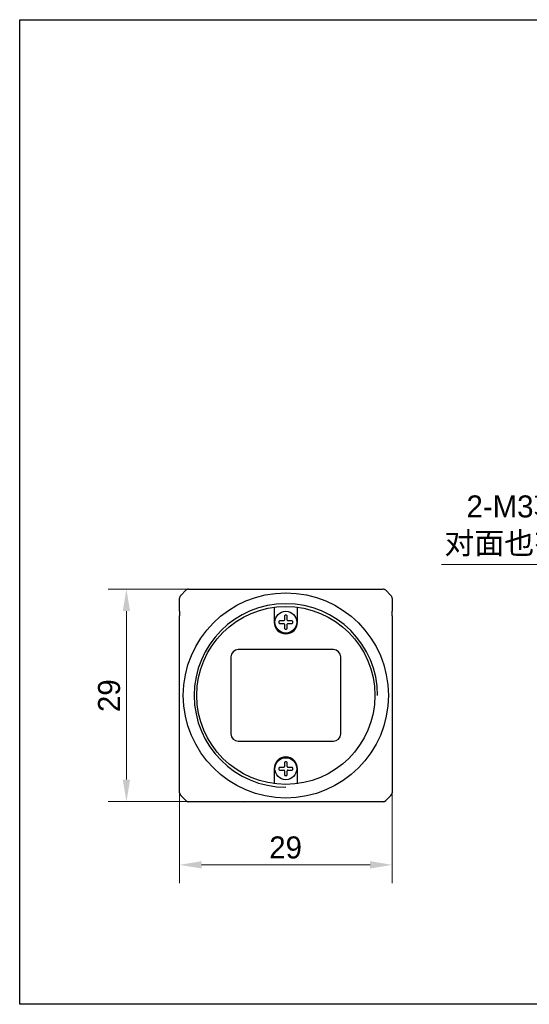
# Model space of a CAD drawing. Header units: millimetres. Extents: x 1584 to 1792, y 1545 to 1679.
# Tile 1 of 2: x 1584 to 1654, y 1545 to 1679. Entities that reach past the tile are written whole.
import ezdxf

# ---------------------------------------------------------------- set-up
doc = ezdxf.new("R2010")
doc.units = ezdxf.units.MM
doc.header["$LTSCALE"] = 0.3
doc.layers.add('00-轮廓线', color=7, linetype='Continuous', lineweight=30)
for name, color, linetype in [('00_COMPONENTS', 7, 'Continuous'), ('ASM_DXF_DIMENSION', 7, 'Continuous'), ('D-01-35-26-0DXF_CONTINUOUS_LINE', 7, 'Continuous'), ('D-01-36-26-0DXF_CONTINUOUS_LINE', 7, 'Continuous')]:
    doc.layers.add(name, color=color, linetype=linetype)
doc.styles.add('尺寸值样式', font='兰亭黑 GBK.TTF')
doc.dimstyles.new('1直线标注', dxfattribs={"dimtxt": 3, "dimasz": 3, "dimexe": 2.5, "dimexo": 0, "dimtad": 1, "dimdsep": 46, "dimtxsty": '尺寸值样式', "dimblk": '_FILLED', "dimcen": 0, "dimclrd": 8, "dimclre": 8, "dimclrt": 7, "dimadec": 0, "dimazin": 0, "dimtp": 0.001, "dimtm": 0.001, "dimtfac": 1, "dimtmove": 0, "dimatfit": 0, "dimldrblk": '_FILLED', "dimfxl": 1, "dimtolj": 1, "dimlwd": 15, "dimlwe": 15, "dimarcsym": 0})
doc.dimstyles.new('2圆直径标注', dxfattribs={"dimtxt": 3, "dimasz": 3, "dimexe": 2.5, "dimexo": 0, "dimtad": 1, "dimtoh": 1, "dimdec": 3, "dimdsep": 46, "dimtxsty": '尺寸值样式', "dimblk": '_FILLED', "dimcen": 0, "dimclrd": 8, "dimclre": 8, "dimclrt": 7, "dimadec": 0, "dimazin": 0, "dimtp": 0.001, "dimtm": 0.001, "dimtfac": 1, "dimtdec": 3, "dimtmove": 0, "dimatfit": 2, "dimldrblk": '_FILLED', "dimfxl": 1, "dimtolj": 1, "dimlwd": 15, "dimlwe": 15, "dimarcsym": 0})

# ---------------------------------------------------------------- blocks, each defined once
blk = doc.blocks.new('_FILLED')
at = {"color": 0, "linetype": 'ByBlock'}
blk.add_solid([(0, 0), (-1, 0.167), (-1, -0.167)], dxfattribs=at)
blk = doc.blocks.new('*D46')
at = {"layer": 'D-01-35-26-0DXF_CONTINUOUS_LINE', "color": 8, "lineweight": 15}
for p, q in [((1606.24, 1573.92), (1606.24, 1561.59)), ((1635.24, 1574.81), (1635.24, 1561.59)), ((1609.24, 1564.09), (1632.24, 1564.09))]:
    blk.add_line(p, q, dxfattribs=at)
at = {"layer": 'Defpoints', "color": 0}
for p in [(1606.24, 1573.92), (1635.24, 1574.81), (1635.24, 1564.09)]:
    blk.add_point(p, dxfattribs=at)
at = {"layer": 'D-01-35-26-0DXF_CONTINUOUS_LINE', "color": 8, "linetype": 'ByBlock', "lineweight": 15, "xscale": 3, "yscale": 3, "zscale": 3, "rotation": 180}
blk.add_blockref('_FILLED', (1606.24, 1564.09), dxfattribs=at)
at = {"layer": 'D-01-35-26-0DXF_CONTINUOUS_LINE', "color": 8, "linetype": 'ByBlock', "lineweight": 15, "xscale": 3, "yscale": 3, "zscale": 3}
blk.add_blockref('_FILLED', (1635.24, 1564.09), dxfattribs=at)
at = {"layer": 'D-01-35-26-0DXF_CONTINUOUS_LINE', "color": 7, "insert": (1620.71, 1567.97), "char_height": 3, "attachment_point": 2, "style": '尺寸值样式'}
blk.add_mtext('\\A1;29', dxfattribs=at)
blk = doc.blocks.new('*D47')
at = {"layer": 'D-01-35-26-0DXF_CONTINUOUS_LINE', "color": 8, "lineweight": 15}
for p, q in [((1607.45, 1601.72), (1596.48, 1601.72)), ((1598.98, 1575.72), (1598.98, 1598.72)), ((1607.45, 1572.72), (1596.48, 1572.72))]:
    blk.add_line(p, q, dxfattribs=at)
at = {"layer": 'Defpoints', "color": 0}
for p in [(1598.98, 1601.72), (1607.45, 1601.72), (1607.45, 1572.72)]:
    blk.add_point(p, dxfattribs=at)
at = {"layer": 'D-01-35-26-0DXF_CONTINUOUS_LINE', "color": 8, "linetype": 'ByBlock', "lineweight": 15, "xscale": 3, "yscale": 3, "zscale": 3}
for p, rotation in [((1598.98, 1601.72), 90), ((1598.98, 1572.72), 270)]:
    blk.add_blockref('_FILLED', p, dxfattribs=dict(at, rotation=rotation))
at = {"layer": 'D-01-35-26-0DXF_CONTINUOUS_LINE', "color": 7, "insert": (1595.1, 1587.18), "char_height": 3, "attachment_point": 2, "rotation": 90, "style": '尺寸值样式'}
blk.add_mtext('\\A1;29', dxfattribs=at)
blk = doc.blocks.new('*D52')
at = {"layer": 'ASM_DXF_DIMENSION', "color": 8, "lineweight": 15}
for p, q in [((1641.98, 1605.1), (1661.85, 1605.1)), ((1679.84, 1598.72), (1661.85, 1605.1)), ((1685.5, 1596.71), (1682.67, 1597.72)), ((1688.33, 1595.71), (1691.15, 1594.71))]:
    blk.add_line(p, q, dxfattribs=at)
at = {"layer": 'Defpoints', "color": 0}
for p in [(1682.67, 1597.72), (1685.5, 1596.71)]:
    blk.add_point(p, dxfattribs=at)
at = {"layer": 'ASM_DXF_DIMENSION', "color": 8, "linetype": 'ByBlock', "lineweight": 15, "xscale": 3, "yscale": 3, "zscale": 3}
for p, rotation in [((1682.67, 1597.72), 340.4661474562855), ((1685.5, 1596.71), 160.4661474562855)]:
    blk.add_blockref('_FILLED', p, dxfattribs=dict(at, rotation=rotation))
at = {"layer": 'ASM_DXF_DIMENSION', "color": 7, "insert": (1658.75, 1614.51), "char_height": 3, "attachment_point": 3, "style": '尺寸值样式'}
blk.add_mtext('\\A1;2-M{\\A1;3\\Fgdt|c134;x\\fFZLanTingHei-R-GBK|b0|i0|c134|p2;3\\P对面也有}', dxfattribs=at)

msp = doc.modelspace()

# ---------------------------------------------------------------- linework, layer by layer
at = {"layer": '00-轮廓线'}
msp.add_lwpolyline([(1584.4063, 1679.4398), (1791.5461, 1679.4398), (1791.5461, 1545.0588), (1584.4063, 1545.0588)], close=True, dxfattribs=at)
at = {"layer": '00_COMPONENTS'}
for p, q in [((1620.5635, 1598.0614), (1620.5635, 1597.4952)), ((1620.9235, 1597.4952), (1620.9235, 1598.0614)), ((1620.4635, 1597.3952), (1619.8973, 1597.3952)), ((1619.8973, 1597.0352), (1620.4635, 1597.0352)), ((1620.5635, 1596.9352), (1620.5635, 1596.3689)), ((1620.9235, 1596.3689), (1620.9235, 1596.9352)), ((1621.5898, 1597.3952), (1621.0235, 1597.3952)), ((1621.0235, 1597.0352), (1621.0235, 1597.0061)), ((1621.0235, 1597.0352), (1621.5898, 1597.0352)), ((1606.2677, 1595.7652), (1606.2676, 1595.7652)), ((1620.5635, 1578.0614), (1620.5635, 1577.4952)), ((1620.9235, 1577.4952), (1620.9235, 1578.0614)), ((1635.2194, 1578.6651), (1635.2195, 1578.6652)), ((1620.4635, 1577.3952), (1619.8973, 1577.3952)), ((1619.8973, 1577.0352), (1620.4635, 1577.0352)), ((1620.5635, 1576.9352), (1620.5635, 1576.3689)), ((1620.9235, 1576.3689), (1620.9235, 1576.9352)), ((1621.5898, 1577.3952), (1621.0235, 1577.3952)), ((1621.0235, 1577.0352), (1621.5898, 1577.0352))]:
    msp.add_line(p, q, dxfattribs=at)
for centre, radius, start, end in [((1620.6635, 1598.0614), 0.1, 95.400537, 180), ((1620.7435, 1597.2152), 0.95, 84.599463, 95.400537), ((1620.8235, 1598.0614), 0.1, 0, 84.599463), ((1620.7435, 1597.2152), 0.95, 174.599463, 185.400537), ((1619.8973, 1597.2952), 0.1, 90, 174.599463), ((1619.8973, 1597.1352), 0.1, 185.400537, 270), ((1620.4635, 1597.4952), 0.1, 270, 0), ((1620.4635, 1596.9352), 0.1, 0, 90), ((1621.0235, 1597.4952), 0.1, 180, 270), ((1621.0235, 1596.9352), 0.1, 90, 180), ((1621.5898, 1597.2952), 0.1, 5.400537, 90), ((1621.5898, 1597.1352), 0.1, 270, 354.599463), ((1620.7435, 1597.2152), 0.95, 354.599463, 5.400537), ((1620.6635, 1596.3689), 0.1, 180, 264.599463), ((1620.7435, 1597.2152), 0.95, 264.599463, 275.400537), ((1620.8235, 1596.3689), 0.1, 275.400537, 0), ((1620.6635, 1578.0614), 0.1, 95.400537, 180), ((1620.7435, 1577.2152), 0.95, 84.599463, 95.400537), ((1620.8235, 1578.0614), 0.1, 0, 84.599463), ((1620.7435, 1577.2152), 0.95, 174.599463, 185.400537), ((1619.8973, 1577.2952), 0.1, 90, 174.599463), ((1619.8973, 1577.1352), 0.1, 185.400537, 270), ((1620.4635, 1577.4952), 0.1, 270, 0), ((1620.4635, 1576.9352), 0.1, 0, 90), ((1620.6635, 1576.3689), 0.1, 180, 264.599463), ((1620.8235, 1576.3689), 0.1, 275.400537, 0), ((1621.0235, 1577.4952), 0.1, 180, 270), ((1621.0235, 1576.9352), 0.1, 90, 180), ((1621.5898, 1577.2952), 0.1, 5.400537, 90), ((1621.5898, 1577.1352), 0.1, 270, 354.599463), ((1620.7435, 1577.2152), 0.95, 354.599463, 5.400537), ((1620.7435, 1577.2152), 0.95, 264.599463, 275.400537), ((1634.7423, 1573.9232), 0.5015, 315.024712, 325.043164), ((1634.7431, 1573.9228), 0.5007, 325.034134, 329.973803), ((1634.7409, 1573.9226), 0.5027, 345.033075, 359.959707), ((1634.0361, 1573.2178), 0.5027, 270.04029, 284.966887), ((1634.0355, 1573.2164), 0.5015, 304.963589, 314.975313)]:
    msp.add_arc(centre, radius, start, end, dxfattribs=at)
msp.add_ellipse((1614.9435, 1572.7186), major_axis=(-0.4, 0), ratio=0.00872687, start_param=-4.71238898, end_param=-3.14159265, dxfattribs=at)
at = {"layer": 'D-01-35-26-0DXF_CONTINUOUS_LINE'}
for p, q in [((1606.2435, 1598.7152), (1606.2435, 1600.508)), ((1607.0971, 1601.5687), (1606.39, 1600.8616)), ((1606.4252, 1600.8961), (1606.4249, 1600.8965)), ((1607.4506, 1601.7152), (1634.0364, 1601.7152)), ((1635.0971, 1600.8616), (1634.39, 1601.5687)), ((1635.2435, 1600.508), (1635.2435, 1598.7152)), ((1619.1435, 1599.2593), (1619.1435, 1597.2152)), ((1622.3435, 1597.2152), (1622.3435, 1599.2593)), ((1606.2435, 1598.7152), (1606.2435, 1598.0884)), ((1606.2435, 1573.9223), (1606.2435, 1598.0884)), ((1635.2435, 1598.0884), (1635.2435, 1598.7152)), ((1635.2435, 1598.0884), (1635.2435, 1573.9223)), ((1613.2435, 1592.4652), (1613.2435, 1581.9652)), ((1627.2435, 1593.4652), (1614.2435, 1593.4652)), ((1628.2435, 1581.9652), (1628.2435, 1592.4652)), ((1614.2435, 1580.9652), (1627.2435, 1580.9652)), ((1619.1435, 1577.2152), (1619.1435, 1575.171)), ((1622.3435, 1575.171), (1622.3435, 1577.2152)), ((1607.0971, 1572.8616), (1606.39, 1573.5687)), ((1615.2002, 1572.7152), (1607.4507, 1572.7152)), ((1634.0364, 1572.7152), (1615.2552, 1572.7152)), ((1635.0971, 1573.5687), (1634.39, 1572.8616))]:
    msp.add_line(p, q, dxfattribs=at)
for centre, radius in [((1620.7435, 1587.2152), 14), ((1620.7435, 1587.2152), 12.15), ((1620.7435, 1597.2152), 1.5), ((1620.7435, 1577.2152), 1.5)]:
    msp.add_circle(centre, radius, dxfattribs=at)
for centre, radius, start, end in [((1606.7434, 1600.5081), 0.4998, 135, 180.005409), ((1606.7466, 1600.5061), 0.5036, 142.32585, 156.48911), ((1606.7426, 1600.5091), 0.4985, 135.007864, 140.022361), ((1607.4506, 1601.2152), 0.5, 90, 135), ((1607.4514, 1601.2116), 0.5036, 97.497384, 111.568173), ((1634.0365, 1601.2152), 0.5, 45, 90), ((1634.0357, 1601.2118), 0.5034, 68.429142, 82.013133), ((1634.7436, 1600.5081), 0.4999, 359.994628, 45.003217), ((1634.7407, 1600.5062), 0.5033, 23.50677, 36.921415), ((1620.7435, 1597.2152), 1.6, 180, 0), ((1614.2435, 1592.4652), 1, 90, 180), ((1627.2435, 1592.4652), 1, 0, 90), ((1614.2435, 1581.9652), 1, 180, 270), ((1627.2435, 1581.9652), 1, 270, 0), ((1620.7435, 1577.2152), 1.6, 0, 180), ((1606.7462, 1573.9226), 0.5027, 180.04029, 194.966908), ((1606.7435, 1573.9223), 0.5, 180, 225), ((1606.7426, 1573.9218), 0.499, 204.710779, 208.971974), ((1606.7437, 1573.9225), 0.5003, 208.982473, 214.973502), ((1606.7448, 1573.9232), 0.5015, 214.963589, 224.975313), ((1634.7435, 1573.9223), 0.5, 315, 0), ((1634.7447, 1573.9217), 0.4987, 329.982819, 334.985146), ((1607.4516, 1573.2164), 0.5015, 225.024711, 235.043176), ((1607.4507, 1573.2152), 0.5, 225, 270), ((1607.4512, 1573.2157), 0.5007, 235.034147, 239.973832), ((1607.4501, 1573.214), 0.4987, 239.982848, 244.985188), ((1607.451, 1573.2178), 0.5027, 255.033113, 269.95971), ((1634.0364, 1573.2152), 0.5, 270, 315), ((1634.0369, 1573.2142), 0.499, 294.716341, 298.978215), ((1634.0362, 1573.2153), 0.5003, 298.988703, 304.973501)]:
    msp.add_arc(centre, radius, start, end, dxfattribs=at)
at = {"layer": 'D-01-36-26-0DXF_CONTINUOUS_LINE'}
msp.add_arc((1620.7435, 1587.2152), 12.52, 0, 270, dxfattribs=at)

# ---------------------------------------------------------------- dimensions: what is measured, and where the dimension line sits
at = {"layer": 'ASM_DXF_DIMENSION'}
dim = msp.add_diameter_dim_2p(p1=(1685.4983, 1596.7136), p2=(1682.671, 1597.7167), text='2-M{\\A1;<>\\Fgdt|c134;x\\fFZLanTingHei-R-GBK|b0|i0|c134|p2;3\\P对面也有}', dimstyle='2圆直径标注', override={"dimpost": '<>', "dimtxsty": '尺寸值样式'}, dxfattribs=at)
dim.commit()
dim.dimension.update_dxf_attribs({"geometry": '*D52', "text_midpoint": (1650.3674, 1605.1034), "dimtype": 163})
at = {"layer": 'D-01-35-26-0DXF_CONTINUOUS_LINE'}
dim = msp.add_linear_dim(base=(1598.981, 1601.7152), p1=(1607.4506, 1572.7152), p2=(1607.4506, 1601.7152), angle=90, dimstyle='1直线标注', dxfattribs=at)
dim.commit()
dim.dimension.update_dxf_attribs({"geometry": '*D47', "text_midpoint": (1598.981, 1587.1771), "dimtype": 160})
dim = msp.add_linear_dim(base=(1635.2435, 1564.0931), p1=(1606.2435, 1573.9223), p2=(1635.2435, 1574.8147), dimstyle='1直线标注', dxfattribs=at)
dim.commit()
dim.dimension.update_dxf_attribs({"geometry": '*D46', "text_midpoint": (1620.7055, 1564.0931), "dimtype": 160})

doc.saveas('drawing.dxf')
